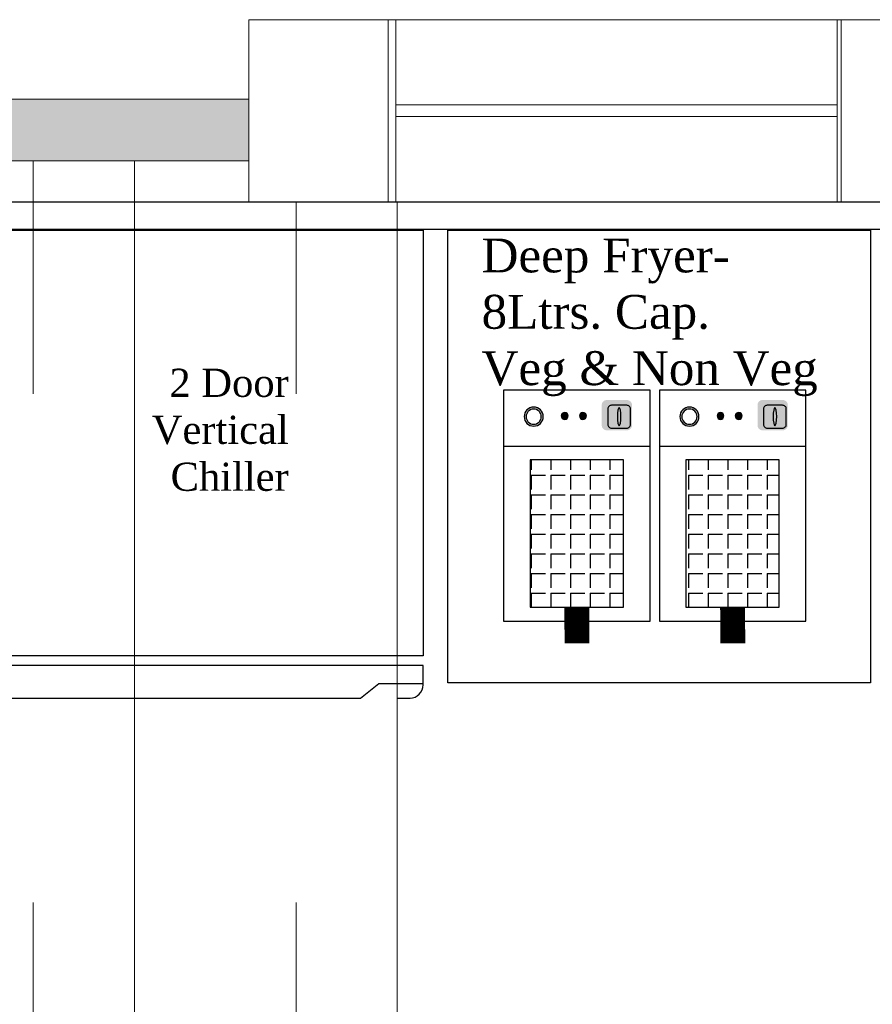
# Model space of a CAD drawing. Header units: inches. Extents: x -1008743 to -388065, y -1380311 to -642022.
# Tile 19 of 85: x -517651 to -515346, y -683732 to -681069. Entities that reach past the tile are written whole.
import ezdxf

# ---------------------------------------------------------------- set-up
doc = ezdxf.new("R2010")
doc.units = ezdxf.units.IN
doc.header["$LTSCALE"] = 1000
doc.header["$MEASUREMENT"] = 0
doc.linetypes.add('( Hidden )', pattern=[0.375, 0.25, -0.125])
for name, color, linetype, lineweight in [('BEAM', 113, 'Continuous', 9), ('MEI- EXISTING WALLS', 1, 'Continuous', 15), ('Wall Hatch', 8, 'Continuous', 0)]:
    doc.layers.add(name, color=color, linetype=linetype, lineweight=lineweight)
for name, color, linetype in [('Equipment', 5, 'Continuous'), ('Equipment Name', 7, 'Continuous'), ('id-partition', 7, 'Continuous')]:
    doc.layers.add(name, color=color, linetype=linetype)
doc.layers.add('MH- (Structural Elements)Strc-4', color=7, linetype='Continuous', lineweight=0, true_color=0xb85b00)
doc.styles.add('style12', font='BOOKOSI.TTF')

# ---------------------------------------------------------------- blocks, each defined once
blk = doc.blocks.new('VDVEV')
at = {"layer": 'MH- (Structural Elements)Strc-4', "lineweight": 5}
blk.add_lwpolyline([(490.4, 2629.6), (490.4, 3005.2), (0, 3005.2), (0, 2629.6)], dxfattribs=at)
at = {"layer": 'MH- (Structural Elements)Strc-4', "lineweight": 9}
for points in [[(490.4, 2608.7), (490.4, 2629.6), (0, 2629.6), (0, 2608.7)], [(490.4, 1419.1), (0, 1419.1), (0, 1408.7), (490.4, 1408.7)]]:
    blk.add_lwpolyline(points, close=True, dxfattribs=at)
for points in [[(0, 2608.7), (0, 1419.1)], [(229.6, 1419.1), (229.6, 2608.7)], [(260.9, 1419.1), (260.9, 2608.7)], [(490.4, 1419.1), (490.4, 2608.7)], [(0, 1408.7), (0, 0), (490.4, 0), (490.4, 1408.7)], [(0, 1001.7), (490.4, 1001.7)]]:
    blk.add_lwpolyline(points, dxfattribs=at)
at = {"layer": 'MH- (Structural Elements)Strc-4', "lineweight": 0}
for points in [[(0, 626.1), (490.4, 626.1)], [(0, 417.4), (490.4, 417.4)], [(0, 260.9), (490.4, 260.9)], [(0, 146.1), (490.4, 146.1)], [(0, 73), (490.4, 73)]]:
    blk.add_lwpolyline(points, dxfattribs=at)
blk = doc.blocks.new('A$C974a59a5')
at = {"layer": 'Equipment', "linetype": 'Continuous'}
h = blk.add_hatch(color=2, dxfattribs=at)
h.dxf.hatch_style = 1
h.paths.add_polyline_path([(41, -17.4, 0.414214), (32.1, -26.4), (32.1, -62.2, 0.414214), (41, -71.1), (76.9, -71.1, 0.414214), (85.8, -62.2), (85.8, -26.4, 0.414214), (76.9, -17.4)])
h = blk.add_hatch(color=256, dxfattribs=at)
h.dxf.hatch_style = 1
h.paths.add_polyline_path([(223.5, -46.9, 1), (189.8, -46.9, 1)])
h.paths.add_polyline_path([(220.2, -46.9, 1), (193.1, -46.9, 1)], flags=16)
h = blk.add_hatch(color=1, dxfattribs=at)
h.dxf.hatch_style = 1
h.paths.add_polyline_path([(113.1, -45.6, -1), (125.3, -45.6, -1)])
h = blk.add_hatch(color=2, dxfattribs=at)
h.dxf.hatch_style = 1
h.paths.add_polyline_path([(145.5, -45.6, -1), (157.6, -45.6, -1)])
h = blk.add_hatch(dxfattribs=at)
h.set_pattern_fill('ANGLE', color=251, scale=5, angle=180)
h.set_pattern_definition([(180, (-22665710.864, 7389292.22), (-4e-15, -34.925), [25.4, -9.525]), (270, (-22665710.864, 7389292.22), (34.925, -6e-15), [25.4, -9.525])])
h.paths.add_polyline_path([(47.1, -385), (212.9, -385), (212.9, -123.5), (47.1, -123.5)])
blk.add_line((0, -100), (260, -100), dxfattribs=at)
for points in [[(0, 0), (260, 0), (260, -410), (0, -410)], [(47.1, -123.5), (212.9, -123.5), (212.9, -385), (47.1, -385)]]:
    blk.add_lwpolyline(points, close=True, dxfattribs=at)
blk.add_lwpolyline([(41.4, -26.7), (68.5, -26.7, -0.414214), (75.2, -33.4), (75.2, -60.5, -0.414214), (68.5, -67.2), (41.4, -67.2, -0.414214), (34.7, -60.5), (34.7, -33.4, -0.414214)], format="xyb", close=True, dxfattribs=at)
at = {"layer": 'Equipment', "const_width": 44.2}
blk.add_lwpolyline([(130, -385), (129.7, -449)], dxfattribs=at)
at = {"layer": 'Equipment', "linetype": 'Continuous'}
for centre, radius in [((206.6, -46.9), 16.9), ((206.6, -46.9), 13.5), ((119.2, -45.6), 6.08), ((151.5, -45.6), 6.08)]:
    blk.add_circle(centre, radius, dxfattribs=at)
blk.add_ellipse((54.9, -46.9), major_axis=(0, -16), ratio=0.192581, dxfattribs=at)
blk = doc.blocks.new('A$C22889e60')
at = {"layer": 'Equipment', "linetype": 'Continuous'}
blk.add_lwpolyline([(-94.9, 62.1), (645.1, 62.1), (645.1, 817.2), (-94.9, 817.2)], close=True, dxfattribs=at)
blk.add_lwpolyline([(-48.3, -12.8), (-71.6, -12.8, -0.414214), (-94.9, 10.5), (-94.9, 44.7), (645.1, 44.7), (645.1, -12.8), (16, -12.8), (-16, 12.8), (-94.9, 12.8)], format="xyb", dxfattribs=at)

msp = doc.modelspace()

# ---------------------------------------------------------------- hatches: boundary and pattern name
at = {"layer": 'Wall Hatch', "true_color": 0xc7c8ca}
h = msp.add_hatch(color=9, dxfattribs=at)
h.dxf.hatch_style = 1
h.paths.add_polyline_path([(-523848.4, -681284.4), (-523848.4, -681451.6), (-517031.9, -681451.6), (-517031.9, -681284.4)])

# ---------------------------------------------------------------- linework, layer by layer
at = {"layer": 'BEAM', "linetype": '( Hidden )', "ltscale": 11}
for points in [[(-517341.1, -681451.6), (-517341.1, -694456.7), (-517614.6, -694456.7), (-517614.6, -681451.6)], [(-516630.1, -681561.6), (-516630.1, -694456.7), (-516903.6, -694456.7), (-516903.6, -681561.6)]]:
    msp.add_lwpolyline(points, close=True, dxfattribs=at)
at = {"layer": 'Equipment'}
msp.add_lwpolyline([(-515350.9, -682862.9), (-516493.9, -682862.9), (-516493.9, -681638.9), (-515350.9, -681638.9)], close=True, dxfattribs=at)
msp.add_lwpolyline([(-515350.9, -682862.9), (-516493.9, -682862.9), (-516493.9, -681638.9), (-515350.9, -681638.9)], close=True, dxfattribs=at)
at = {"layer": 'id-partition'}
msp.add_lwpolyline([(-522537.6, -681561.6), (-513706, -681561.6), (-513706, -681636.6), (-522538.4, -681636.6)], close=True, dxfattribs=at)
at = {"layer": 'MEI- EXISTING WALLS', "color": 18, "true_color": 0x000000}
msp.add_lwpolyline([(-517031.9, -681284.3), (-523854.4, -681284.4), (-523854.4, -681451.7), (-517031.9, -681451.6), (-517031.9, -681284.3)], dxfattribs=at)
at = {"layer": 'MH- (Structural Elements)Strc-4'}
msp.add_lwpolyline([(-523848.4, -681284.4), (-517031.9, -681284.4), (-517031.9, -681451.6), (-523848.4, -681451.6)], close=True, dxfattribs=at)
at = {"layer": 'Wall Hatch'}
msp.add_lwpolyline([(-517031.9, -681069.5), (-514016.3, -681069.5), (-514016.3, -681561.6), (-517031.9, -681561.6)], close=True, dxfattribs=at)

# ---------------------------------------------------------------- block references
at = {"layer": 'Equipment', "xscale": -1.524003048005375, "yscale": 1.524003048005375, "zscale": 1.524003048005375}
for name, p in [('A$C22889e60', (-516704.9, -682884.3)), ('A$C974a59a5', (-515946.5, -682071.5)), ('A$C974a59a5', (-515525.3, -682071.5))]:
    msp.add_blockref(name, p, dxfattribs=at)
at = {"layer": 'MH- (Structural Elements)Strc-4', "xscale": 1.003446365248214, "yscale": 1.003446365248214, "zscale": 1.003446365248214, "rotation": 90}
msp.add_blockref('VDVEV', (-514016.3, -681561.6), dxfattribs=at)

# ---------------------------------------------------------------- texts
at = {"layer": 'Equipment Name', "color": 0, "style": 'style12'}
for s, insert, char_height, width, attachment_point in [('\\A1;\\pxql;{\\C256;Deep Fryer-\\P8Ltrs. Cap. \\PVeg & Non Veg}', (-515238.5, -682087.8), 91.44, 1163.721, 9), ('2 Door \\PVertical Chiller', (-516923.6, -682013.3), 76.2, 665.805, 3)]:
    msp.add_mtext(s, dxfattribs=dict(at, insert=insert, char_height=char_height, width=width, attachment_point=attachment_point))

doc.saveas('drawing.dxf')
